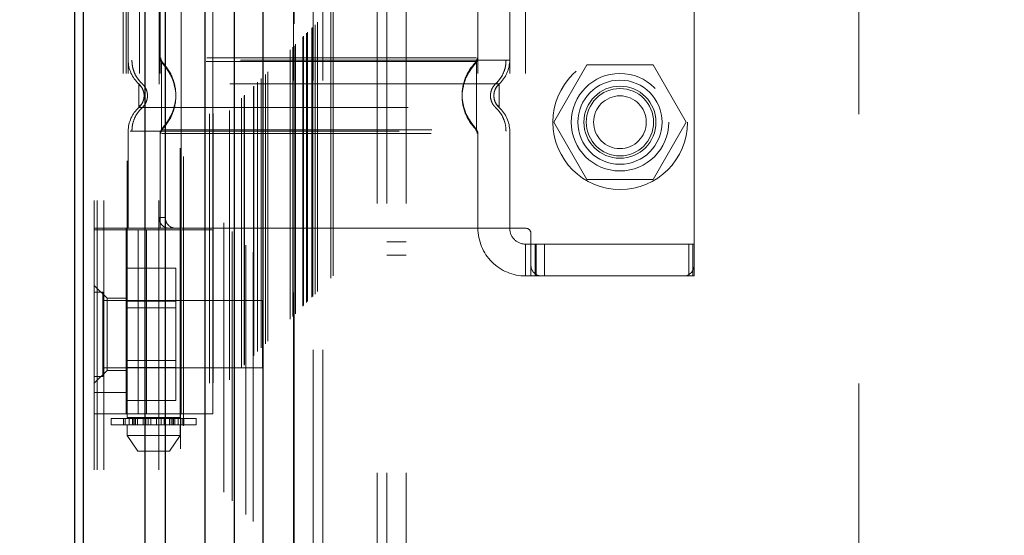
# Model space of a CAD drawing. Header units: inches. Extents: x 0.2 to 10.8, y 0.2 to 8.2.
# Tile 38 of 86: x 2.589 to 2.955, y 3.426 to 3.617. Entities that reach past the tile are written whole.
import ezdxf

# ---------------------------------------------------------------- set-up
doc = ezdxf.new("R2010")
doc.units = ezdxf.units.IN
doc.header["$MEASUREMENT"] = 0
doc.linetypes.add('HIDDEN', pattern=[0.07500000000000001, 0.05, -0.025])
doc.layers.add('DIMENSIONS', color=140, linetype='Continuous')
doc.layers.add('SLD-0', color=179, linetype='Continuous')
doc.styles.add('SLDTEXTSTYLE0', font='TXT', dxfattribs={"width": 0.7})
doc.dimstyles.new('SLDDIMSTYLE0', dxfattribs={"dimtxt": 0.0849609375, "dimasz": 0.13, "dimexe": 0, "dimexo": 0.0625, "dimgap": 0.021240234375, "dimtad": 0, "dimtih": 1, "dimtoh": 1, "dimlfac": 10, "dimrnd": 1e-09, "dimzin": 12, "dimdsep": 46, "dimtxsty": 'SLDTEXTSTYLE0', "dimsah": 1, "dimcen": 0.09, "dimadec": 0, "dimazin": 3, "dimtfac": 1, "dimtofl": 0, "dimtmove": 0, "dimatfit": 3, "dimfxl": 0, "dimfrac": 2, "dimtolj": 1, "dimtzin": 12, "dimarcsym": 0})

# ---------------------------------------------------------------- blocks, each defined once
blk = doc.blocks.new('_D_1')
at = {"layer": 'DIMENSIONS'}
for p, q in [((2.904665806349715, 5.105504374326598), (2.152112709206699, 5.105504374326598)), ((2.277112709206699, 5.105504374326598), (2.277112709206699, 4.407298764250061)), ((2.115538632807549, 4.253247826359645), (2.087008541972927, 4.253247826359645)), ((2.087008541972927, 4.253247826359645), (2.087008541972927, 4.118216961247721)), ((2.438686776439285, 4.253247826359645), (2.467216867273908, 4.253247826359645)), ((2.467216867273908, 4.253247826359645), (2.467216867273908, 4.118216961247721)), ((2.087008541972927, 4.118216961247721), (2.115538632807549, 4.118216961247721)), ((2.467216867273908, 4.118216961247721), (2.438686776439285, 4.118216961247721)), ((2.277112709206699, 3.317171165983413), (2.277112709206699, 4.099196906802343)), ((2.90459901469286, 3.317171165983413), (2.152112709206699, 3.317171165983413))]:
    blk.add_line(p, q, dxfattribs=at)
for points in [[(2.277112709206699, 5.105504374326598), (2.257112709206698, 4.975504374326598), (2.297112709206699, 4.975504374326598)], [(2.277112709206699, 3.317171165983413), (2.297112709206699, 3.447171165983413), (2.257112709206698, 3.447171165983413)]]:
    blk.add_solid(points, dxfattribs=at)
at = {"layer": 'DIMENSIONS', "char_height": 0.08333333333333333, "attachment_point": 1, "style": 'SLDTEXTSTYLE0'}
for s, insert in [('17.88', (2.115538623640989, 4.379690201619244)), ('454.2', (2.115538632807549, 4.225639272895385))]:
    blk.add_mtext(s, dxfattribs=dict(at, insert=insert))

msp = doc.modelspace()

# ---------------------------------------------------------------- linework, layer by layer
at = {"layer": 'SLD-0', "linetype": 'HIDDEN', "lineweight": 18}
for p, q in [((2.62020681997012, 3.049847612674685), (2.620206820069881, 5.739265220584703)), ((2.61660681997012, 3.049847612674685), (2.61660681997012, 5.384024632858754)), ((2.617661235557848, 3.049847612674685), (2.617661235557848, 5.383426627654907)), ((2.62020681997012, 3.049847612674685), (2.620206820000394, 5.382229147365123)), ((2.640552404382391, 3.049847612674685), (2.640552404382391, 5.372658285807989)), ((2.643097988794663, 3.049847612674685), (2.643097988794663, 5.372347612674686)), ((2.648644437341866, 5.357560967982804), (2.648644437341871, 3.065111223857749)), ((2.649753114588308, 3.066208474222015), (2.649753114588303, 5.356467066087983)), ((2.659356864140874, 3.082003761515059), (2.659356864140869, 5.340671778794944)), ((2.660716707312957, 3.082132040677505), (2.660716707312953, 5.340543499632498)), ((2.664756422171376, 5.341502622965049), (2.664756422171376, 3.081172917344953)), ((2.666799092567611, 3.083254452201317), (2.666799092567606, 5.33942108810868)), ((2.667885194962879, 5.338334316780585), (2.667885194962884, 3.084338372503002)), ((2.671298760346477, 3.087754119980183), (2.671298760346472, 5.334921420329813)), ((2.672275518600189, 3.088730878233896), (2.672275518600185, 5.3339446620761)), ((2.672455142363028, 3.088910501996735), (2.672455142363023, 5.333765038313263)), ((2.672943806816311, 5.333287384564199), (2.672943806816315, 3.08940225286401)), ((2.675657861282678, 5.330601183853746), (2.675657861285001, 3.092074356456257)), ((2.675694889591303, 3.0921476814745), (2.675694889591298, 5.330529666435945)), ((2.675855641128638, 3.092311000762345), (2.675855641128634, 5.330364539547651)), ((2.677288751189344, 3.093747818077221), (2.67728875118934, 5.328926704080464)), ((2.678638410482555, 3.095093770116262), (2.678638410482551, 5.327581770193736)), ((2.679203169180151, 5.327067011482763), (2.679203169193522, 3.095608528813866)), ((2.680201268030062, 3.09665662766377), (2.680201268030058, 5.326018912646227)), ((2.681078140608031, 3.097533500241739), (2.681078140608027, 5.325142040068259)), ((2.689338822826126, 3.105794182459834), (2.689338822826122, 5.316881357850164)), ((2.690338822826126, 3.106794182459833), (2.690338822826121, 5.315881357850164)), ((2.69059420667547, 5.315608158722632), (2.690594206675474, 3.107070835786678)), ((2.690838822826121, 5.315381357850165), (2.690838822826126, 3.107294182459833)), ((2.690838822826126, 3.107294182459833), (2.690838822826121, 5.315381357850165)), ((2.691338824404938, 3.107794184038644), (2.691338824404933, 5.314881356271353)), ((2.691396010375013, 3.107830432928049), (2.691396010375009, 5.314830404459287)), ((2.694088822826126, 3.110544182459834), (2.694088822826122, 5.312131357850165)), ((2.694088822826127, 3.110544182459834), (2.694088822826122, 5.312131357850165)), ((2.694377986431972, 3.110833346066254), (2.694377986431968, 5.311842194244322)), ((2.695493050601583, 3.11194841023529), (2.695493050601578, 5.310727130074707)), ((2.695838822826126, 3.112294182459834), (2.695838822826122, 5.310381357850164)), ((2.697785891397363, 3.114217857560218), (2.697785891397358, 5.308455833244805)), ((2.698634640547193, 3.115090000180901), (2.698634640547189, 5.307585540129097)), ((2.699562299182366, 3.116017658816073), (2.699562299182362, 5.306657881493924)), ((2.704470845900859, 3.120926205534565), (2.704470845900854, 5.301749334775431)), ((2.705344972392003, 3.121803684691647), (2.705344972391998, 5.300896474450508)), ((2.72170681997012, 3.148747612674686), (2.72170681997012, 5.273847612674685)), ((2.72170681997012, 3.148747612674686), (2.72170681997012, 5.273847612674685)), ((2.72530681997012, 3.148747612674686), (2.72530681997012, 5.273847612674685)), ((2.73250681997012, 3.148747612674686), (2.73250681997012, 5.273847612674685)), ((2.690665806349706, 3.194387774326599), (2.690665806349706, 5.228287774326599)), ((2.697865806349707, 3.194387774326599), (2.697865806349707, 5.228287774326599)), ((2.701465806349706, 3.194387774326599), (2.701465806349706, 5.228287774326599)), ((2.701465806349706, 3.194387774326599), (2.701465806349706, 5.228287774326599)), ((2.900665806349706, 3.381887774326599), (2.900665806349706, 5.040787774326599)), ((2.628811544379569, 3.764572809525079), (2.628811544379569, 3.469297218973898)), ((2.648496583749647, 3.469297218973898), (2.648496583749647, 3.764572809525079)), ((2.839441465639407, 3.525738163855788), (2.839441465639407, 3.710777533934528)), ((2.627296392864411, 3.696998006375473), (2.627296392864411, 3.539517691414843)), ((2.628417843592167, 3.696998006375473), (2.628417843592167, 3.539517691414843)), ((2.62920524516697, 3.696998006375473), (2.62920524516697, 3.539517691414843)), ((2.63338085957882, 3.696998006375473), (2.63338085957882, 3.539517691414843)), ((2.641016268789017, 3.696998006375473), (2.641016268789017, 3.539517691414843)), ((2.648890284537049, 3.539517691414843), (2.648890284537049, 3.696998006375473)), ((2.660701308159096, 3.539517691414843), (2.660701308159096, 3.696998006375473)), ((2.75912650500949, 3.696998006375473), (2.75912650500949, 3.539517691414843)), ((2.770937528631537, 3.696998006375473), (2.770937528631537, 3.539517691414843)), ((2.77684304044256, 3.696998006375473), (2.77684304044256, 3.539517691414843)), ((2.77684304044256, 3.696998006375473), (2.77684304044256, 3.539517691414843)), ((2.640664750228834, 3.693060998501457), (2.640664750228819, 3.543454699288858)), ((2.642984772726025, 3.693060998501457), (2.642984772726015, 3.543454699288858)), ((2.641605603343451, 3.601383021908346), (2.642615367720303, 3.599884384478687)), ((2.758537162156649, 3.601383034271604), (2.75752591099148, 3.599882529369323)), ((2.799584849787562, 3.600187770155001), (2.787287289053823, 3.578887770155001)), ((2.82417997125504, 3.600187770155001), (2.799584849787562, 3.600187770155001)), ((2.836477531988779, 3.578887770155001), (2.82417997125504, 3.600187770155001)), ((2.635110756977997, 3.58873028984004), (2.635005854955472, 3.589695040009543)), ((2.635005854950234, 3.58776553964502), (2.635110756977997, 3.58873028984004)), ((2.765136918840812, 3.589695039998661), (2.76503201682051, 3.58873028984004)), ((2.76503201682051, 3.58873028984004), (2.765136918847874, 3.587765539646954)), ((2.765140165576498, 3.589710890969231), (2.7650337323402, 3.58873028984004)), ((2.765033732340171, 3.58873028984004), (2.765140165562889, 3.587749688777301)), ((2.642615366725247, 3.577576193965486), (2.641605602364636, 3.576077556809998)), ((2.757525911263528, 3.577578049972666), (2.758537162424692, 3.576077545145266)), ((2.787287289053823, 3.578887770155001), (2.799584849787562, 3.557587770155)), ((2.82417997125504, 3.557587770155), (2.836477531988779, 3.578887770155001)), ((2.629205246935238, 3.575525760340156), (2.629205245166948, 3.539517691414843)), ((2.641016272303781, 3.574672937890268), (2.641016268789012, 3.539517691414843)), ((2.759126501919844, 3.574672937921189), (2.759126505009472, 3.539517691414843)), ((2.770937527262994, 3.575525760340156), (2.770937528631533, 3.539517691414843)), ((2.799584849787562, 3.557587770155), (2.82417997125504, 3.557587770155)), ((2.640664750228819, 3.543454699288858), (2.642984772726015, 3.543454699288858)), ((2.660701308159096, 3.539517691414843), (2.61660681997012, 3.539517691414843)), ((2.61660681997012, 3.538927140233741), (2.660701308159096, 3.538927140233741)), ((2.628417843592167, 3.539517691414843), (2.628417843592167, 3.538927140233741)), ((2.628417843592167, 3.470620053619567), (2.628417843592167, 3.538927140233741)), ((2.632947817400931, 3.470620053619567), (2.632947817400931, 3.538927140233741)), ((2.636004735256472, 3.538927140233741), (2.636004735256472, 3.470620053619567)), ((2.648890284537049, 3.470620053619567), (2.648890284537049, 3.538927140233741)), ((2.75912650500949, 3.539517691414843), (2.660701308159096, 3.539517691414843)), ((2.660701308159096, 3.470620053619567), (2.660701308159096, 3.538927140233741)), ((2.77684304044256, 3.539517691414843), (2.75912650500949, 3.539517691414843)), ((2.778811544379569, 3.537549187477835), (2.778811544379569, 3.525738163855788)), ((2.72530681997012, 3.534497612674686), (2.73250681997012, 3.534497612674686)), ((2.77684304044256, 3.533612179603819), (2.77684304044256, 3.521801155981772)), ((2.77684304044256, 3.533612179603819), (2.778811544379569, 3.533612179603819)), ((2.778811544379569, 3.533612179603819), (2.780780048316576, 3.533612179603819)), ((2.780334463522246, 3.521801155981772), (2.780334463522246, 3.533612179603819)), ((2.780780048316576, 3.521801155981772), (2.780780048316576, 3.533612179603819)), ((2.837472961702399, 3.533612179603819), (2.780780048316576, 3.533612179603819)), ((2.783843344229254, 3.521801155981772), (2.783843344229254, 3.533612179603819)), ((2.837472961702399, 3.533612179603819), (2.839441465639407, 3.533612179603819)), ((2.837472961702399, 3.521801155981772), (2.837472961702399, 3.533612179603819)), ((2.839013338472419, 3.521801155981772), (2.839013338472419, 3.533612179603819)), ((2.72530681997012, 3.529497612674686), (2.73250681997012, 3.529497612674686)), ((2.628417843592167, 3.524742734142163), (2.646917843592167, 3.524742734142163)), ((2.646917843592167, 3.512445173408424), (2.646917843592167, 3.524742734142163)), ((2.778811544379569, 3.521801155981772), (2.778811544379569, 3.525738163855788)), ((2.839441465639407, 3.521801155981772), (2.839441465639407, 3.525738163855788)), ((2.778811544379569, 3.521801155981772), (2.77684304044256, 3.521801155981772)), ((2.780780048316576, 3.521801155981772), (2.778811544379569, 3.521801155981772)), ((2.782748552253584, 3.521801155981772), (2.780780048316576, 3.521801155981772)), ((2.782748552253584, 3.521801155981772), (2.835504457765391, 3.521801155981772)), ((2.837472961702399, 3.521801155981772), (2.835504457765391, 3.521801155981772)), ((2.839441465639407, 3.521801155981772), (2.837472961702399, 3.521801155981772)), ((2.621331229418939, 3.51353343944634), (2.61660681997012, 3.518257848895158)), ((2.61973181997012, 3.515772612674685), (2.61660681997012, 3.515772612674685)), ((2.61973181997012, 3.484522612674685), (2.61973181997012, 3.515772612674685)), ((2.679106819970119, 3.512647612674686), (2.61973181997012, 3.512647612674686)), ((2.621331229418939, 3.513533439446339), (2.621331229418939, 3.500147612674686)), ((2.628417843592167, 3.513533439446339), (2.621331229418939, 3.513533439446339)), ((2.628417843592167, 3.512445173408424), (2.646917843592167, 3.512445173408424)), ((2.646917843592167, 3.487850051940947), (2.646917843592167, 3.512445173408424)), ((2.679106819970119, 3.487647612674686), (2.679106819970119, 3.512647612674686)), ((2.646917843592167, 3.509942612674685), (2.628417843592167, 3.509942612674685)), ((2.621331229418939, 3.500147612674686), (2.621331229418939, 3.486761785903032)), ((2.628417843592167, 3.490352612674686), (2.646917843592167, 3.490352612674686)), ((2.61660681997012, 3.482037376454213), (2.621331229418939, 3.486761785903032)), ((2.61973181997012, 3.487647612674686), (2.679106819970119, 3.487647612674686)), ((2.621331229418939, 3.486761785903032), (2.628417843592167, 3.486761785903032)), ((2.628417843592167, 3.487850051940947), (2.646917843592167, 3.487850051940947)), ((2.646917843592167, 3.475552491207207), (2.646917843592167, 3.487850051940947)), ((2.61660681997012, 3.484522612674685), (2.61973181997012, 3.484522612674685)), ((2.628417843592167, 3.478494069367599), (2.61660681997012, 3.478494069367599)), ((2.628417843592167, 3.475552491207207), (2.646917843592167, 3.475552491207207)), ((2.660701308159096, 3.470620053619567), (2.61660681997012, 3.470620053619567)), ((2.622906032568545, 3.468903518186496), (2.629562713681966, 3.468903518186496)), ((2.622906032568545, 3.468903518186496), (2.622906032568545, 3.466541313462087)), ((2.627449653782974, 3.468903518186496), (2.627449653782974, 3.466541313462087)), ((2.627492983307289, 3.466541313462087), (2.627492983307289, 3.468903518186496)), ((2.628033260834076, 3.468903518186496), (2.628033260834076, 3.466541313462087)), ((2.648496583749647, 3.469297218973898), (2.628811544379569, 3.469297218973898)), ((2.629562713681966, 3.468903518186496), (2.629562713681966, 3.466541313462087)), ((2.629562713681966, 3.468903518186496), (2.630785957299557, 3.468903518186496)), ((2.630785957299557, 3.466541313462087), (2.630785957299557, 3.468903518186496)), ((2.630785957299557, 3.468903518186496), (2.632682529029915, 3.468903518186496)), ((2.631277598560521, 3.466541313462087), (2.631277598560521, 3.468903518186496)), ((2.63176430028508, 3.469297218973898), (2.63176430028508, 3.466541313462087)), ((2.63176430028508, 3.468903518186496), (2.63176430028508, 3.466541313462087)), ((2.631851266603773, 3.468903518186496), (2.631851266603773, 3.466541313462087)), ((2.631861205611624, 3.466541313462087), (2.631861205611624, 3.468903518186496)), ((2.632605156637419, 3.466541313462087), (2.632605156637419, 3.468903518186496)), ((2.632682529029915, 3.468903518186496), (2.632682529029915, 3.466541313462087)), ((2.632682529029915, 3.468903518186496), (2.632701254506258, 3.468903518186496)), ((2.632682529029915, 3.468903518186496), (2.634790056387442, 3.468903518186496)), ((2.632701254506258, 3.466541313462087), (2.632701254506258, 3.468903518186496)), ((2.634790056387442, 3.468903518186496), (2.634790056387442, 3.466541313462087)), ((2.634790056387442, 3.468903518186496), (2.635808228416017, 3.468903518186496)), ((2.635808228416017, 3.466541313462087), (2.635808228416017, 3.468903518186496)), ((2.635808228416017, 3.468903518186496), (2.636677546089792, 3.468903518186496)), ((2.636677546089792, 3.468903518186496), (2.636677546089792, 3.466541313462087)), ((2.636677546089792, 3.468903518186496), (2.637562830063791, 3.468903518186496)), ((2.637562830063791, 3.466541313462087), (2.637562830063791, 3.468903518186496)), ((2.637562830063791, 3.468903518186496), (2.639745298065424, 3.468903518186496)), ((2.639745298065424, 3.468903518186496), (2.639745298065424, 3.466541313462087)), ((2.639745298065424, 3.468903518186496), (2.640630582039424, 3.468903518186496)), ((2.640630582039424, 3.466541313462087), (2.640630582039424, 3.468903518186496)), ((2.640630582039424, 3.468903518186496), (2.641499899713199, 3.468903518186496)), ((2.641499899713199, 3.468903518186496), (2.641499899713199, 3.466541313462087)), ((2.641499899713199, 3.468903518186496), (2.642518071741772, 3.468903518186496)), ((2.642518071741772, 3.466541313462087), (2.642518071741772, 3.468903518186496)), ((2.642518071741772, 3.468903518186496), (2.644606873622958, 3.468903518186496)), ((2.644606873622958, 3.468903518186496), (2.644625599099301, 3.468903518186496)), ((2.644606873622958, 3.468903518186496), (2.644606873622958, 3.466541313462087)), ((2.644625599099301, 3.466541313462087), (2.644625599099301, 3.468903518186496)), ((2.644625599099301, 3.468903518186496), (2.646522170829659, 3.468903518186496)), ((2.644702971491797, 3.468903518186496), (2.644702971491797, 3.466541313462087)), ((2.645446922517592, 3.468903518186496), (2.645446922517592, 3.466541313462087)), ((2.645456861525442, 3.466541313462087), (2.645456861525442, 3.468903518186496)), ((2.645543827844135, 3.466541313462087), (2.645543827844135, 3.469297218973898)), ((2.645543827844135, 3.466541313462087), (2.645543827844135, 3.468903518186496)), ((2.646030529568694, 3.468903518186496), (2.646030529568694, 3.466541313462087)), ((2.646522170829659, 3.468903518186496), (2.646522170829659, 3.466541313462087)), ((2.646522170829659, 3.468903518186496), (2.647745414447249, 3.468903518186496)), ((2.647745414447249, 3.466541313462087), (2.647745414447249, 3.468903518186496)), ((2.647745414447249, 3.468903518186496), (2.654402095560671, 3.468903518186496)), ((2.649274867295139, 3.466541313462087), (2.649274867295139, 3.468903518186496)), ((2.649815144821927, 3.468903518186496), (2.649815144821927, 3.466541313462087)), ((2.649858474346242, 3.466541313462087), (2.649858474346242, 3.468903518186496)), ((2.654402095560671, 3.466541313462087), (2.654402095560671, 3.468903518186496)), ((2.629562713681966, 3.466541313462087), (2.622906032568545, 3.466541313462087)), ((2.628811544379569, 3.466541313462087), (2.628811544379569, 3.462604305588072)), ((2.630785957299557, 3.466541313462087), (2.629562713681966, 3.466541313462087)), ((2.631938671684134, 3.466541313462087), (2.630785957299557, 3.466541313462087)), ((2.631938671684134, 3.466541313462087), (2.645369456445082, 3.466541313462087)), ((2.646522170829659, 3.466541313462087), (2.645369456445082, 3.466541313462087)), ((2.647745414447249, 3.466541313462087), (2.646522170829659, 3.466541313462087)), ((2.654402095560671, 3.466541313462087), (2.647745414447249, 3.466541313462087)), ((2.648496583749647, 3.462604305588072), (2.648496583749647, 3.466541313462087)), ((2.628811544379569, 3.462604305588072), (2.648496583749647, 3.462604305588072)), ((2.628811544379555, 3.462604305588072), (2.632748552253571, 3.456698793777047)), ((2.644559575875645, 3.456698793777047), (2.648496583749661, 3.462604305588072)), ((2.632748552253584, 3.456698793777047), (2.644559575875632, 3.456698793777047))]:
    msp.add_line(p, q, dxfattribs=at)
at = {"layer": 'SLD-0', "linetype": 'Continuous', "lineweight": 25}
for p, q in [((2.609406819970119, 3.049847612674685), (2.609406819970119, 5.384842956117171)), ((2.612570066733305, 3.049847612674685), (2.612570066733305, 5.383426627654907)), ((2.635461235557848, 3.049847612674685), (2.635461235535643, 5.372658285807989)), ((2.643097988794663, 3.049847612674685), (2.643097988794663, 5.372347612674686)), ((2.657665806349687, 5.341502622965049), (2.65766580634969, 3.081172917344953)), ((2.66856724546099, 5.330601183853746), (2.668567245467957, 3.092074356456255)), ((2.679203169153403, 5.327067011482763), (2.679203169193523, 3.095608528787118))]:
    msp.add_line(p, q, dxfattribs=at)
at = {"layer": 'SLD-0', "linetype": 'HIDDEN', "lineweight": 18}
for centre, radius in [((2.811965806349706, 3.578887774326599), 0.02500000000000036), ((2.811882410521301, 3.578887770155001), 0.01811023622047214), ((2.811882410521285, 3.578887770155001), 0.015625), ((2.811882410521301, 3.578887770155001), 0.01338582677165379), ((2.811882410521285, 3.578887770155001), 0.01250000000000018), ((2.811882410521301, 3.578887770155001), 0.009794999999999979)]:
    msp.add_circle(centre, radius, dxfattribs=at)
for centre, radius, start, end in [((2.641016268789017, 3.601934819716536), 0.01181102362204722, 180.0000000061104, 228.2366022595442), ((2.642984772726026, 3.602787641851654), 0.001968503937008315, 180.0000000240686, 225.5237275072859), ((2.757158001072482, 3.602787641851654), 0.001968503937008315, 314.4762724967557, 359.9999999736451), ((2.75912650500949, 3.601934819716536), 0.01181102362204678, 311.7633977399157, 0), ((2.641016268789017, 3.575525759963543), 0.01181102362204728, 131.7633977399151, 180), ((2.75912650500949, 3.575525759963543), 0.01181102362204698, 0, 48.23660226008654), ((2.642984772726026, 3.574672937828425), 0.001968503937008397, 134.4762724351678, 180), ((2.757158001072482, 3.574672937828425), 0.001968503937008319, 2.751897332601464e-08, 45.52372749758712), ((2.77684304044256, 3.539517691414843), 0.01771653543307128, 180, 270.0000000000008), ((2.77684304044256, 3.539517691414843), 0.005905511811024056, 180, 270.0000000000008), ((2.77684304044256, 3.537549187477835), 0.001968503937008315, 0, 90), ((2.782748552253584, 3.525738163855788), 0.003937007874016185, 180, 270.0000000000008), ((2.835504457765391, 3.525738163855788), 0.003937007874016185, 270.0000000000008, 0)]:
    msp.add_arc(centre, radius, start, end, dxfattribs=at)
for points, knots in [([(2.697454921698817, 3.113916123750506), (2.697446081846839, 3.116484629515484), (2.697420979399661, 3.123778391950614), (2.69740001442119, 3.137019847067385), (2.697386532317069, 3.154714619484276), (2.697385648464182, 3.175284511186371), (2.697391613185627, 3.204702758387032), (2.697397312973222, 3.241225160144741), (2.697391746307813, 3.295675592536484), (2.697394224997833, 3.360851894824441), (2.69739277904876, 3.503080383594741), (2.697394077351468, 3.782594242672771), (2.697393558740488, 4.248032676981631), (2.697392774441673, 4.657536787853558), (2.697393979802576, 4.939478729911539), (2.697391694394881, 5.045069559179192), (2.697397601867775, 5.124428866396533), (2.69739335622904, 5.177727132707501), (2.697386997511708, 5.204658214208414), (2.697385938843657, 5.230150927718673), (2.697399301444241, 5.25264173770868), (2.697430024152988, 5.271369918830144), (2.697472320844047, 5.286441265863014), (2.697518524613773, 5.298366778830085), (2.69755398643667, 5.3054208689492), (2.697568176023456, 5.308556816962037), (2.697568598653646, 5.308650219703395)], [0, 0, 0, 0, 0.003510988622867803, 0.009970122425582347, 0.018099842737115, 0.02769812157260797, 0.03808723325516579, 0.05831184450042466, 0.07762083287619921, 0.1125158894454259, 0.1474017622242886, 0.2720338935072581, 0.4945852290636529, 0.783612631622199, 0.8317877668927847, 0.8799735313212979, 0.9279454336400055, 0.9402645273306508, 0.9528272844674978, 0.964757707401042, 0.9751106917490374, 0.9835701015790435, 0.990357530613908, 0.995711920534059, 0.999872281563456, 1, 1, 1, 1]), ([(2.770937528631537, 3.601934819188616), (2.770673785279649, 3.601934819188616), (2.770146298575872, 3.601934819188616), (2.765932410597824, 3.601934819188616), (2.759383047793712, 3.601934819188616), (2.750501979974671, 3.601934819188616), (2.739696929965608, 3.601934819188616), (2.727365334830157, 3.601934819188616), (2.713985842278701, 3.601934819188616), (2.70007140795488, 3.601934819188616), (2.68615684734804, 3.601934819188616), (2.672777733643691, 3.601934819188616), (2.660444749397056, 3.601934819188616), (2.649644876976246, 3.601934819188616), (2.640744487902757, 3.601934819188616), (2.634267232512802, 3.601934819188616), (2.630540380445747, 3.601934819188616), (2.630054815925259, 3.601934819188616), (2.629894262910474, 3.601934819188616)], [0, 0, 0, 0, 0.06454114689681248, 0.1290822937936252, 0.1936234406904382, 0.2581645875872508, 0.3227057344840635, 0.3872468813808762, 0.4517880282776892, 0.5163291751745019, 0.5808703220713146, 0.6454114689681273, 0.7099526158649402, 0.7744937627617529, 0.8390349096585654, 0.9035760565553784, 0.9681172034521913, 1, 1, 1, 1]), ([(2.63057361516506, 3.601934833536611), (2.63062249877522, 3.601114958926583), (2.630721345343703, 3.599457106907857), (2.631514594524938, 3.597075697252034), (2.632728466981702, 3.594886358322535), (2.633875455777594, 3.59370709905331), (2.634442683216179, 3.593123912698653)], [0, 0, 0, 0, 0.2472720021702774, 0.5000037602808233, 0.75273377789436, 1, 1, 1, 1]), ([(2.641301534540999, 3.602796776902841), (2.641307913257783, 3.602666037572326), (2.641320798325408, 3.602401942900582), (2.64144490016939, 3.602022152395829), (2.641627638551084, 3.601667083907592), (2.641806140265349, 3.601472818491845), (2.641894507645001, 3.601376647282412)], [0, 0, 0, 0, 0.2475219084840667, 0.4999965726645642, 0.7524730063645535, 1, 1, 1, 1]), ([(2.641605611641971, 3.601383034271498), (2.641605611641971, 3.60141632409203), (2.641605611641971, 3.599316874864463), (2.641605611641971, 3.593697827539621), (2.641605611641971, 3.588730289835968), (2.641605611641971, 3.583762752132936), (2.641605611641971, 3.578143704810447), (2.641605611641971, 3.576044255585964), (2.641605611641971, 3.576077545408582)], [6.283185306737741, 6.283185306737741, 6.283185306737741, 6.283185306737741, 7.068583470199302, 7.461282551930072, 7.853981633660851, 8.24668071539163, 8.63937979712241, 9.42477796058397, 9.42477796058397, 9.42477796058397, 9.42477796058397]), ([(2.646829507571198, 3.590501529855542), (2.646554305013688, 3.591948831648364), (2.646090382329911, 3.594388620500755), (2.644437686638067, 3.59731635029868), (2.642982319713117, 3.599499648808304), (2.642085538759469, 3.600566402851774), (2.641605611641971, 3.601137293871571)], [0, 0, 0, 0, 0.3903267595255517, 0.6579932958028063, 0.8169694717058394, 1, 1, 1, 1]), ([(2.758437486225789, 3.60278764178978), (2.758325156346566, 3.60278764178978), (2.75792684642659, 3.60278764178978), (2.754894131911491, 3.602787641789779), (2.749514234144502, 3.60278764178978), (2.742092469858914, 3.60278764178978), (2.733093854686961, 3.60278764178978), (2.722816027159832, 3.60278764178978), (2.711666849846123, 3.60278764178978), (2.700071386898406, 3.60278764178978), (2.688475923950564, 3.60278764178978), (2.677326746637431, 3.60278764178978), (2.667048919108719, 3.60278764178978), (2.658050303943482, 3.60278764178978), (2.650628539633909, 3.60278764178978), (2.645248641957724, 3.60278764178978), (2.642215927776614, 3.60278764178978), (2.641817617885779, 3.60278764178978), (2.641705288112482, 3.60278764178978)], [0, 0, 0, 0, 0.02656569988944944, 0.09419917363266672, 0.1618326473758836, 0.2294661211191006, 0.2970995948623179, 0.3647330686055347, 0.4323665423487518, 0.500000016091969, 0.5676334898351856, 0.635266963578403, 0.7029004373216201, 0.770533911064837, 0.8381673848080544, 0.905800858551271, 0.9734343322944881, 0.9999999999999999, 0.9999999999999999, 0.9999999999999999, 0.9999999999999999]), ([(2.758153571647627, 3.601383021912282), (2.758116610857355, 3.601383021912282), (2.757917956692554, 3.601383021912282), (2.75626735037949, 3.601383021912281), (2.752758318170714, 3.60138302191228), (2.746917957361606, 3.601383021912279), (2.738563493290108, 3.601383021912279), (2.727603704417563, 3.601383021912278), (2.714467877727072, 3.601383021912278), (2.700071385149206, 3.601383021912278), (2.68567489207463, 3.601383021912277), (2.672539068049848, 3.601383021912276), (2.661579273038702, 3.601383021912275), (2.65322483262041, 3.601383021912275), (2.647384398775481, 3.601383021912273), (2.643875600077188, 3.601383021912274), (2.642225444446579, 3.601383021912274), (2.642026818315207, 3.601383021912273), (2.641990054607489, 3.601383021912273)], [0, 0, 0, 0, 0.01170879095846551, 0.0629315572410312, 0.1206490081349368, 0.1851790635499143, 0.2564308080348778, 0.3337141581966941, 0.4156154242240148, 0.5000373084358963, 0.5844591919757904, 0.6663604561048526, 0.7436438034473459, 0.8148955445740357, 0.8794255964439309, 0.9371430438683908, 0.9883658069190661, 1, 1, 1, 1]), ([(2.758537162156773, 3.601137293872), (2.758057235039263, 3.60056640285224), (2.757160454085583, 3.599499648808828), (2.755705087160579, 3.597316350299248), (2.754052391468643, 3.594388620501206), (2.753588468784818, 3.591948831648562), (2.753313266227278, 3.590501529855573)], [0, 0, 0, 0, 0.1830305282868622, 0.3420067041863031, 0.6096732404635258, 1, 1, 1, 1]), ([(2.758249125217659, 3.601376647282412), (2.758337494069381, 3.601472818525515), (2.758515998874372, 3.601667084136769), (2.75869874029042, 3.602022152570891), (2.758822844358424, 3.602401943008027), (2.758835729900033, 3.602666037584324), (2.75884210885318, 3.602796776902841)], [0, 0, 0, 0, 0.2475266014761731, 0.5000029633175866, 0.7524777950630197, 1, 1, 1, 1]), ([(2.758537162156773, 3.576077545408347), (2.758537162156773, 3.57604425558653), (2.758537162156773, 3.578143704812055), (2.758537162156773, 3.583762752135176), (2.758537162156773, 3.588730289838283), (2.758537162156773, 3.593697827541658), (2.758537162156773, 3.599316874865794), (2.758537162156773, 3.60141632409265), (2.758537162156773, 3.601383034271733)], [3.14159265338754, 3.14159265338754, 3.14159265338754, 3.14159265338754, 3.92699081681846, 4.31968989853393, 4.71238898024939, 5.10508806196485, 5.49778714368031, 6.28318530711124, 6.28318530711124, 6.28318530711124, 6.28318530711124]), ([(2.765700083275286, 3.593123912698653), (2.766267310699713, 3.593707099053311), (2.767414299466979, 3.594886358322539), (2.768628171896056, 3.597075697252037), (2.769421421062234, 3.599457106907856), (2.769520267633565, 3.601114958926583), (2.769569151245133, 3.601934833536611)], [0, 0, 0, 0, 0.2472662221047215, 0.4999962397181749, 0.7527279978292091, 1, 1, 1, 1]), ([(2.766994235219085, 3.593123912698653), (2.767005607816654, 3.593123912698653), (2.763071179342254, 3.593123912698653), (2.747858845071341, 3.593123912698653), (2.726663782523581, 3.593123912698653), (2.70007138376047, 3.593123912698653), (2.673478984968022, 3.593123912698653), (2.652283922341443, 3.593123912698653), (2.63707158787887, 3.593123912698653), (2.6331371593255, 3.593123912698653), (2.63314853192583, 3.593123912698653)], [4.712414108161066, 4.712414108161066, 4.712414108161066, 4.712414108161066, 5.15721612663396, 5.48839215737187, 5.88580339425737, 6.28321463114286, 6.68062586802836, 7.07803710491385, 7.40921313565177, 7.854015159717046, 7.854015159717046, 7.854015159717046, 7.854015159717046]), ([(2.63314946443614, 3.59312495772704), (2.63314946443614, 3.593124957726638), (2.633149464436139, 3.593010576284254), (2.63314946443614, 3.592570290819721), (2.633149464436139, 3.5922445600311), (2.63314946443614, 3.591431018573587), (2.633149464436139, 3.590943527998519), (2.63314946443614, 3.589880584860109), (2.633149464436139, 3.589305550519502), (2.63314946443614, 3.588155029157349), (2.63314946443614, 3.587579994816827), (2.63314946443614, 3.58651705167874), (2.63314946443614, 3.586029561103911), (2.63314946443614, 3.585216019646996), (2.63314946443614, 3.584890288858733), (2.633149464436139, 3.58445000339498), (2.63314946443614, 3.584335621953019), (2.63314946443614, 3.58433562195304)], [0, 0, 0, 0, 0.125, 0.125, 0.25, 0.25, 0.375, 0.375, 0.5, 0.5, 0.625, 0.625, 0.75, 0.75, 0.875, 0.875, 1, 1, 1, 1]), ([(2.634724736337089, 3.590727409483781), (2.63468318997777, 3.590863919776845), (2.634521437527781, 3.591395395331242), (2.634009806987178, 3.592237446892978), (2.633436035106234, 3.592829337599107), (2.633149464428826, 3.593124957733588)], [0, 0, 0, 0, 0.1474872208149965, 0.5742120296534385, 1, 1, 1, 1]), ([(2.635076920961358, 3.589348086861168), (2.635018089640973, 3.589705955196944), (2.634899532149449, 3.590427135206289), (2.634478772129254, 3.591394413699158), (2.633908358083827, 3.592226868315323), (2.633404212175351, 3.592595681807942), (2.633149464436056, 3.592782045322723)], [0, 0, 0, 0, 0.2435770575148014, 0.4908590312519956, 0.742728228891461, 1, 1, 1, 1]), ([(2.634442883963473, 3.593124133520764), (2.634726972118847, 3.592829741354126), (2.635295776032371, 3.592240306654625), (2.635892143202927, 3.591148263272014), (2.636276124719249, 3.589968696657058), (2.636409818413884, 3.588730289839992), (2.636276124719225, 3.587491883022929), (2.635892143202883, 3.586312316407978), (2.635295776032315, 3.58522027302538), (2.634726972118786, 3.58463083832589), (2.634442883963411, 3.584336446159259)], [0, 0, 0, 0, 0.1248360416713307, 0.2499478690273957, 0.3751095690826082, 0.5000000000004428, 0.6248904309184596, 0.7500521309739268, 0.8751639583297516, 1, 1, 1, 1]), ([(2.645657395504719, 3.594892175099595), (2.646286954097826, 3.59283821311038), (2.647546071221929, 3.588730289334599), (2.646286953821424, 3.58462236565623), (2.645657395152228, 3.582568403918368)], [0, 0, 0, 0, 0.5000000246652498, 1, 1, 1, 1]), ([(2.754484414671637, 3.594890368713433), (2.753855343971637, 3.592837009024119), (2.75259720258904, 3.5887302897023), (2.753855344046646, 3.584623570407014), (2.754484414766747, 3.582570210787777)], [0, 0, 0, 0, 0.5000000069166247, 0.9999999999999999, 0.9999999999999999, 0.9999999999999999, 0.9999999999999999]), ([(2.765699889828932, 3.584336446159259), (2.765415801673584, 3.58463083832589), (2.764846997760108, 3.585220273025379), (2.764250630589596, 3.586312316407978), (2.763866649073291, 3.587491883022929), (2.763732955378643, 3.588730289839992), (2.763866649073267, 3.589968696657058), (2.764250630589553, 3.591148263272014), (2.764846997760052, 3.592240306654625), (2.76541580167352, 3.592829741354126), (2.765699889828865, 3.593124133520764)], [0, 0, 0, 0, 0.124836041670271, 0.2499478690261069, 0.3751095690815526, 0.4999999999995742, 0.6248904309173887, 0.7500521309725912, 0.8751639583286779, 1, 1, 1, 1]), ([(2.766993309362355, 3.592782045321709), (2.766738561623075, 3.592595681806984), (2.766234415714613, 3.592226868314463), (2.765664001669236, 3.591394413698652), (2.765243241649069, 3.590427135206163), (2.765124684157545, 3.589705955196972), (2.765065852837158, 3.589348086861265)], [0, 0, 0, 0, 0.2572717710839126, 0.5091409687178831, 0.7564229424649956, 1, 1, 1, 1]), ([(2.766993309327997, 3.593124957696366), (2.766706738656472, 3.592829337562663), (2.766132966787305, 3.592237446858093), (2.765621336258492, 3.591395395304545), (2.765459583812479, 3.590863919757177), (2.765418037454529, 3.590727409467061)], [0, 0, 0, 0, 0.4257879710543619, 0.852512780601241, 1, 1, 1, 1]), ([(2.766994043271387, 3.593124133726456), (2.766699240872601, 3.592832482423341), (2.766172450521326, 3.592311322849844), (2.765833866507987, 3.591653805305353), (2.765684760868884, 3.59136424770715)], [0, 0, 0, 0, 0.5596199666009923, 1, 1, 1, 1]), ([(2.766993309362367, 3.58433562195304), (2.766993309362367, 3.584335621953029), (2.766993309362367, 3.584450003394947), (2.766993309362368, 3.584890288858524), (2.766993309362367, 3.585216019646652), (2.766993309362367, 3.586029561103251), (2.766993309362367, 3.586517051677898), (2.766993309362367, 3.587579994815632), (2.766993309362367, 3.588155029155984), (2.766993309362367, 3.589305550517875), (2.766993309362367, 3.58988058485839), (2.766993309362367, 3.590943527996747), (2.766993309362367, 3.591431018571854), (2.766993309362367, 3.592244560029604), (2.766993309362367, 3.592570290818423), (2.766993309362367, 3.593010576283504), (2.766993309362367, 3.593124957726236), (2.766993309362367, 3.59312495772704)], [0, 0, 0, 0, 0.125, 0.125, 0.25, 0.25, 0.375, 0.375, 0.5, 0.5, 0.625, 0.625, 0.75, 0.75, 0.875, 0.875, 1, 1, 1, 1]), ([(2.633149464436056, 3.58467853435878), (2.63340421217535, 3.584864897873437), (2.63390835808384, 3.585233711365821), (2.634478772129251, 3.586066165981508), (2.634899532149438, 3.587033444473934), (2.635018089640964, 3.587754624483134), (2.635076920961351, 3.588112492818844)], [0, 0, 0, 0, 0.2572717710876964, 0.509140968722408, 0.756422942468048, 0.9999999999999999, 0.9999999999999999, 0.9999999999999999, 0.9999999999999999]), ([(2.63314946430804, 3.584335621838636), (2.6334360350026, 3.584631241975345), (2.634009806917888, 3.585223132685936), (2.634521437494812, 3.586065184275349), (2.634683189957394, 3.586596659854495), (2.634724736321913, 3.586733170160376)], [0, 0, 0, 0, 0.4257879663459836, 0.8525127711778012, 1, 1, 1, 1]), ([(2.641605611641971, 3.576323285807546), (2.64208553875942, 3.576894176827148), (2.642982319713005, 3.577960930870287), (2.644437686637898, 3.580144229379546), (2.646090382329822, 3.583071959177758), (2.646554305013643, 3.585511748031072), (2.646829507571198, 3.586959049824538)], [0, 0, 0, 0, 0.1830305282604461, 0.3420067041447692, 0.6096732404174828, 1, 1, 1, 1]), ([(2.753313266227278, 3.586959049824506), (2.753588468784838, 3.58551174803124), (2.754052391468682, 3.583071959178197), (2.755705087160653, 3.580144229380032), (2.757160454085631, 3.57796093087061), (2.758057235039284, 3.576894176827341), (2.758537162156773, 3.576323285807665)], [0, 0, 0, 0, 0.3903267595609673, 0.6579932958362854, 0.8169694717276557, 1, 1, 1, 1]), ([(2.765065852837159, 3.588112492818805), (2.765124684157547, 3.587754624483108), (2.76524324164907, 3.587033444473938), (2.765664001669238, 3.586066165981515), (2.766234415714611, 3.585233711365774), (2.766738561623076, 3.584864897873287), (2.766993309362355, 3.58467853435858)], [0, 0, 0, 0, 0.243577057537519, 0.4908590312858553, 0.7427282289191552, 1, 1, 1, 1]), ([(2.76541803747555, 3.586733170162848), (2.765459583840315, 3.586596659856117), (2.765621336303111, 3.586065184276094), (2.766132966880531, 3.585223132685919), (2.766706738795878, 3.584631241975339), (2.766993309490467, 3.584335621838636)], [0, 0, 0, 0, 0.1474872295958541, 0.5742120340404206, 1, 1, 1, 1]), ([(2.765684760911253, 3.586096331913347), (2.765833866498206, 3.585806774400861), (2.766172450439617, 3.585149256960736), (2.766699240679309, 3.584628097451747), (2.766994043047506, 3.58433644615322)], [0, 0, 0, 0, 0.4403799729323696, 1, 1, 1, 1]), ([(2.634442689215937, 3.584336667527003), (2.633875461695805, 3.583753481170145), (2.632728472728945, 3.582574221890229), (2.631514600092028, 3.580384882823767), (2.63072135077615, 3.578003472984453), (2.630622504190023, 3.576345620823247), (2.630573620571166, 3.575525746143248)], [0, 0, 0, 0, 0.2472662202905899, 0.4999962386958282, 0.7527279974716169, 1, 1, 1, 1]), ([(2.633148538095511, 3.584336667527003), (2.633137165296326, 3.584336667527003), (2.637071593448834, 3.584336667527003), (2.652283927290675, 3.584336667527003), (2.673478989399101, 3.584336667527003), (2.700071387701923, 3.584336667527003), (2.726663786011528, 3.584336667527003), (2.747858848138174, 3.584336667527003), (2.763071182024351, 3.584336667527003), (2.767005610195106, 3.584336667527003), (2.76699423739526, 3.584336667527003)], [4.71236405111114, 4.71236405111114, 4.71236405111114, 4.71236405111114, 5.157166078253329, 5.4883421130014, 5.88575335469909, 6.28316459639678, 6.680575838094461, 7.07798707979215, 7.409163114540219, 7.853965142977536, 7.853965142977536, 7.853965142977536, 7.853965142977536]), ([(2.769569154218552, 3.575525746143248), (2.769520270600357, 3.576345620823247), (2.769421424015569, 3.57800347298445), (2.76862817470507, 3.580384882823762), (2.767414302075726, 3.582574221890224), (2.766267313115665, 3.583753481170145), (2.765700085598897, 3.584336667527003)], [0, 0, 0, 0, 0.2472720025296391, 0.5000037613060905, 0.7527337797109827, 1, 1, 1, 1]), ([(2.629894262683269, 3.575525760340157), (2.630054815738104, 3.575525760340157), (2.630540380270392, 3.575525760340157), (2.634267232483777, 3.575525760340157), (2.640744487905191, 3.575525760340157), (2.649644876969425, 3.575525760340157), (2.660444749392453, 3.575525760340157), (2.672777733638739, 3.575525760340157), (2.686156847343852, 3.575525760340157), (2.700071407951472, 3.575525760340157), (2.713985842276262, 3.575525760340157), (2.727365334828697, 3.575525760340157), (2.739696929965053, 3.575525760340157), (2.750501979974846, 3.575525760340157), (2.759383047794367, 3.575525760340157), (2.765932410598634, 3.575525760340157), (2.770146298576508, 3.575525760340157), (2.77067378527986, 3.575525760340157), (2.770937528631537, 3.575525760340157)], [0, 0, 0, 0, 0.03188280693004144, 0.09642395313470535, 0.1609650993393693, 0.2255062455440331, 0.2900473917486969, 0.354588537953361, 0.419129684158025, 0.4836708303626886, 0.5482119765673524, 0.6127531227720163, 0.6772942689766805, 0.741835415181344, 0.8063765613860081, 0.8709177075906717, 0.9354588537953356, 1, 1, 1, 1]), ([(2.641894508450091, 3.576083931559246), (2.641806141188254, 3.575987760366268), (2.641627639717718, 3.575793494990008), (2.641444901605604, 3.575438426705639), (2.641320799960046, 3.57505863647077), (2.641307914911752, 3.574794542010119), (2.641301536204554, 3.57466380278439)], [0, 0, 0, 0, 0.2475270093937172, 0.5000034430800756, 0.752478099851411, 1, 1, 1, 1]), ([(2.641705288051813, 3.574672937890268), (2.641817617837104, 3.574672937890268), (2.642215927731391, 3.574672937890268), (2.645248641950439, 3.574672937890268), (2.650628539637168, 3.574672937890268), (2.658050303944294, 3.574672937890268), (2.667048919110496, 3.574672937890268), (2.677326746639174, 3.574672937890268), (2.688475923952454, 3.574672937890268), (2.700071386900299, 3.574672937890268), (2.71166684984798, 3.574672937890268), (2.722816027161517, 3.574672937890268), (2.733093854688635, 3.574672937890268), (2.742092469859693, 3.574672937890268), (2.749514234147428, 3.574672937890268), (2.754894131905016, 3.574672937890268), (2.757926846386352, 3.574672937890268), (2.75832515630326, 3.574672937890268), (2.758437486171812, 3.574672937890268)], [0, 0, 0, 0, 0.02656567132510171, 0.09419914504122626, 0.1618326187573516, 0.2294660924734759, 0.297099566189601, 0.3647330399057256, 0.4323665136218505, 0.4999999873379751, 0.5676334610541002, 0.6352669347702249, 0.7029004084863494, 0.7705338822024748, 0.8381673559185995, 0.9058008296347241, 0.9734343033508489, 1, 1, 1, 1]), ([(2.641990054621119, 3.576077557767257), (2.642026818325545, 3.576077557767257), (2.642225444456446, 3.576077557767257), (2.643875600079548, 3.576077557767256), (2.64738439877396, 3.576077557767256), (2.653224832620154, 3.576077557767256), (2.661579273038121, 3.576077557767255), (2.672539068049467, 3.576077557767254), (2.685674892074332, 3.576077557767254), (2.700071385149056, 3.576077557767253), (2.714467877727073, 3.576077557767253), (2.727603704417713, 3.576077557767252), (2.738563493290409, 3.576077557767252), (2.746917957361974, 3.576077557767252), (2.752758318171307, 3.576077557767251), (2.756267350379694, 3.576077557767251), (2.757917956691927, 3.57607755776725), (2.758116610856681, 3.576077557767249), (2.758153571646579, 3.576077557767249)], [0, 0, 0, 0, 0.01163419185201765, 0.06285695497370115, 0.1205744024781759, 0.1851044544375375, 0.2563561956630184, 0.333639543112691, 0.4155408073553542, 0.4999626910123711, 0.5843845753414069, 0.6662858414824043, 0.7435691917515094, 0.8148209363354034, 0.8793509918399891, 0.9370684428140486, 0.9882912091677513, 1, 1, 1, 1]), ([(2.758842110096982, 3.57466380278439), (2.758835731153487, 3.574794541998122), (2.758822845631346, 3.575058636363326), (2.758698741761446, 3.575438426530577), (2.758516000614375, 3.575793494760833), (2.758337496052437, 3.575987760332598), (2.758249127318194, 3.576083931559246)], [0, 0, 0, 0, 0.2475221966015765, 0.4999970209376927, 0.7524733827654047, 1, 1, 1, 1]), ([(2.640664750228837, 3.543454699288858), (2.640664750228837, 3.54292644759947), (2.640768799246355, 3.542407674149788), (2.641165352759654, 3.54144261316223), (2.641458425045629, 3.541001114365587), (2.642169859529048, 3.540275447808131), (2.642594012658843, 3.539987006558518), (2.643472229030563, 3.539610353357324), (2.643932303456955, 3.539517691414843), (2.644370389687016, 3.539517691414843)], [0, 0, 0, 0, 0.25, 0.25, 0.5, 0.5, 0.75, 0.75, 1, 1, 1, 1]), ([(2.646775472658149, 3.539517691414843), (2.646290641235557, 3.539517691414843), (2.645807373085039, 3.539617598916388), (2.644894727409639, 3.540008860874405), (2.644471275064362, 3.540300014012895), (2.643763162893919, 3.541025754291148), (2.643474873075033, 3.541465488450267), (2.643087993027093, 3.54241484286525), (2.642984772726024, 3.542933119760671), (2.642984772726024, 3.543454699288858)], [0, 0, 0, 0, 0.25, 0.25, 0.5, 0.5, 0.75, 0.75, 1, 1, 1, 1])]:
    msp.add_open_spline(points, degree=3, knots=knots, dxfattribs=at)
for points in [[(2.646916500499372, 3.58873028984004), (2.64692049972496, 3.591080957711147), (2.645974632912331, 3.595772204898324), (2.643280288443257, 3.599737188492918), (2.641605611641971, 3.601383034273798)], [(2.758537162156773, 3.601383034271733), (2.756862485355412, 3.599737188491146), (2.754168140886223, 3.595772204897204), (2.75322227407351, 3.591080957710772), (2.753226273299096, 3.58873028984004)], [(2.641605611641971, 3.576077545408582), (2.643280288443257, 3.577723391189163), (2.645974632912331, 3.581688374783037), (2.64692049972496, 3.58637962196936), (2.646916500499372, 3.58873028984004)], [(2.753226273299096, 3.58873028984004), (2.75322227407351, 3.586379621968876), (2.754168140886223, 3.581688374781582), (2.756862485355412, 3.577723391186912), (2.758537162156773, 3.576077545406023)]]:
    msp.add_open_spline(points, degree=3, dxfattribs=at)

# ---------------------------------------------------------------- dimensions: what is measured, and where the dimension line sits
at = {"layer": 'DIMENSIONS'}
dim = msp.add_linear_dim(base=(2.277112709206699, 3.317171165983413), p1=(2.954665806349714, 5.105504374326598), p2=(2.95459901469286, 3.317171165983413), angle=90.0000000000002, dimstyle='SLDDIMSTYLE0', dxfattribs=at)
dim.commit()
dim.dimension.update_dxf_attribs({"geometry": '_D_1', "text_midpoint": (2.277112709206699, 4.253247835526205), "dimtype": 160})

doc.saveas('drawing.dxf')
